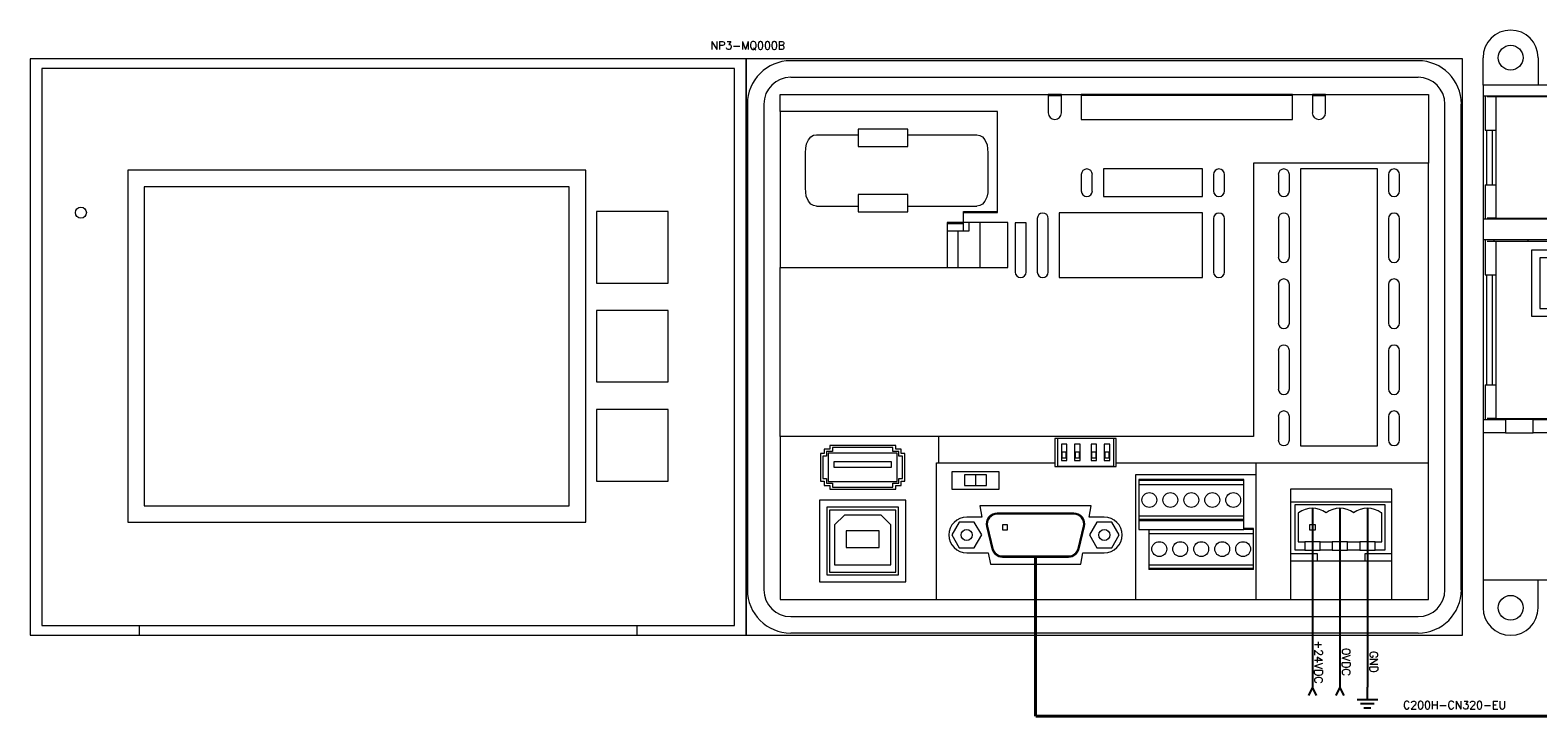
# Model space of a CAD drawing. Header units: inches. Extents: x 335.6 to 365.4, y -330.6 to -316.9.
# Tile 1 of 5: x 335.6 to 346.4, y -328.6 to -323.7. Entities that reach past the tile are written whole.
import ezdxf
from ezdxf.enums import TextEntityAlignment as Align

# ---------------------------------------------------------------- set-up
doc = ezdxf.new("R2010")
doc.units = ezdxf.units.IN
doc.header["$MEASUREMENT"] = 0
doc.linetypes.add('CENTERX2', pattern=[20.32, 12.7, -2.54, 2.54, -2.54])
doc.layers.add('ATT', color=2, linetype='Continuous')
doc.styles.add('S', font='simplex.shx')

# ---------------------------------------------------------------- blocks, each defined once
blk = doc.blocks.new('A$C6FAE6235')
at = {"color": 7, "linetype": 'Continuous', "lineweight": 15}
for p, q in [((5.122, 4.126), (0, 4.126)), ((0, 4.126), (0, 0)), ((4.805, 4.11), (0.318, 4.11)), ((5.122, 0), (5.122, 4.126)), ((4.805, 3.992), (0.318, 3.992)), ((0.008, 3.801), (0.008, 0.325)), ((0.126, 3.801), (0.126, 0.325)), ((0.242, 3.87), (2.159, 3.87)), ((0.242, 3.748), (0.242, 3.87)), ((2.254, 3.87), (2.159, 3.87)), ((2.159, 3.87), (2.159, 3.738)), ((2.159, 3.862), (2.254, 3.862)), ((2.254, 3.87), (2.396, 3.87)), ((2.254, 3.738), (2.254, 3.87)), ((3.907, 3.87), (2.396, 3.87)), ((2.396, 3.87), (2.396, 3.691)), ((3.907, 3.862), (2.396, 3.862)), ((3.907, 3.87), (4.049, 3.87)), ((3.907, 3.691), (3.907, 3.87)), ((4.144, 3.87), (4.049, 3.87)), ((4.049, 3.87), (4.049, 3.738)), ((4.049, 3.862), (4.144, 3.862)), ((4.144, 3.87), (4.88, 3.87)), ((4.144, 3.738), (4.144, 3.87)), ((4.88, 3.87), (4.88, 3.378)), ((4.996, 0.325), (4.996, 3.801)), ((5.114, 0.325), (5.114, 3.801)), ((1.798, 3.748), (0.242, 3.748)), ((1.798, 3.748), (0.242, 3.748)), ((0.242, 3.748), (0.242, 2.632)), ((1.798, 3.025), (1.798, 3.748)), ((1.798, 3.033), (1.798, 3.748)), ((2.396, 3.691), (3.907, 3.691)), ((0.502, 3.581), (0.8, 3.581)), ((0.8, 3.621), (0.8, 3.581)), ((1.155, 3.621), (0.8, 3.621)), ((0.8, 3.581), (0.8, 3.498)), ((1.155, 3.581), (1.155, 3.621)), ((1.155, 3.581), (1.65, 3.581)), ((1.155, 3.498), (1.155, 3.581)), ((0.423, 3.198), (0.423, 3.453)), ((0.8, 3.498), (1.155, 3.498)), ((1.729, 3.453), (1.729, 3.198)), ((3.628, 3.378), (3.628, 1.423)), ((4.88, 3.378), (3.628, 3.378)), ((4.88, 1.234), (4.88, 3.378)), ((2.396, 3.297), (2.396, 3.179)), ((2.475, 3.179), (2.475, 3.297)), ((2.554, 3.337), (2.554, 3.14)), ((3.263, 3.337), (2.554, 3.337)), ((3.263, 3.14), (3.263, 3.337)), ((3.341, 3.297), (3.341, 3.179)), ((3.42, 3.179), (3.42, 3.297)), ((3.806, 3.297), (3.806, 3.179)), ((3.885, 3.179), (3.885, 3.297)), ((3.964, 3.337), (3.964, 1.356)), ((4.515, 3.337), (3.964, 3.337)), ((4.515, 1.356), (4.515, 3.337)), ((4.593, 3.297), (4.593, 3.179)), ((4.672, 3.179), (4.672, 3.297)), ((0.8, 3.153), (0.8, 3.07)), ((1.155, 3.153), (0.8, 3.153)), ((1.155, 3.07), (1.155, 3.153)), ((2.554, 3.14), (3.263, 3.14)), ((0.502, 3.07), (0.8, 3.07)), ((0.8, 3.07), (0.8, 3.03)), ((0.8, 3.03), (1.155, 3.03)), ((1.155, 3.03), (1.155, 3.07)), ((1.155, 3.07), (1.65, 3.07)), ((1.554, 2.954), (1.554, 3.033)), ((1.554, 3.033), (1.798, 3.033)), ((1.554, 3.03), (1.568, 3.03)), ((1.554, 2.954), (1.554, 3.025)), ((1.554, 3.025), (1.798, 3.025)), ((1.568, 3.033), (1.568, 3.03)), ((2.239, 3.022), (2.239, 2.56)), ((3.263, 3.022), (2.239, 3.022)), ((3.263, 2.56), (3.263, 3.022)), ((1.554, 2.954), (1.436, 2.954)), ((1.436, 2.954), (1.436, 2.632)), ((1.436, 2.947), (1.554, 2.947)), ((1.554, 2.895), (1.554, 2.954)), ((1.872, 2.954), (1.554, 2.954)), ((1.594, 2.895), (1.594, 2.954)), ((1.673, 2.954), (1.594, 2.954)), ((1.673, 2.632), (1.673, 2.954)), ((1.872, 2.632), (1.872, 2.954)), ((1.924, 2.951), (1.924, 2.599)), ((2.003, 2.951), (1.924, 2.951)), ((2.003, 2.599), (2.003, 2.951)), ((2.081, 2.982), (2.081, 2.599)), ((2.16, 2.599), (2.16, 2.982)), ((3.341, 2.982), (3.341, 2.599)), ((3.42, 2.599), (3.42, 2.982)), ((3.806, 2.982), (3.806, 2.707)), ((3.885, 2.707), (3.885, 2.982)), ((4.593, 2.982), (4.593, 2.707)), ((4.672, 2.707), (4.672, 2.982)), ((1.436, 2.895), (1.515, 2.895)), ((1.515, 2.895), (1.594, 2.895)), ((1.515, 2.632), (1.515, 2.895)), ((0.242, 2.632), (1.872, 2.632)), ((0.242, 1.423), (0.242, 2.632)), ((0.242, 2.632), (1.436, 2.632)), ((1.515, 2.632), (1.673, 2.632)), ((2.239, 2.56), (3.263, 2.56)), ((3.806, 2.51), (3.806, 2.234)), ((3.885, 2.234), (3.885, 2.51)), ((4.593, 2.51), (4.593, 2.234)), ((4.672, 2.234), (4.672, 2.51)), ((3.806, 2.037), (3.806, 1.762)), ((3.885, 1.762), (3.885, 2.037)), ((4.593, 2.037), (4.593, 1.762)), ((4.672, 1.762), (4.672, 2.037)), ((3.806, 1.565), (3.806, 1.396)), ((3.885, 1.396), (3.885, 1.565)), ((4.593, 1.565), (4.593, 1.396)), ((4.672, 1.396), (4.672, 1.565)), ((0.242, 1.423), (0.242, 0.256)), ((3.628, 1.423), (0.242, 1.423)), ((1.375, 1.423), (1.375, 1.234)), ((2.208, 1.407), (2.208, 1.234)), ((2.646, 1.407), (2.208, 1.407)), ((2.226, 1.407), (2.226, 1.21)), ((2.628, 1.21), (2.628, 1.407)), ((2.646, 1.234), (2.646, 1.407)), ((0.531, 1.3), (0.531, 1.102)), ((0.557, 1.3), (0.531, 1.3)), ((0.597, 1.332), (0.557, 1.332)), ((0.557, 1.332), (0.557, 1.3)), ((0.575, 1.314), (0.575, 1.28)), ((0.616, 1.314), (0.575, 1.314)), ((0.587, 1.302), (0.587, 1.099)), ((1.079, 1.302), (0.587, 1.302)), ((0.597, 1.358), (0.597, 1.332)), ((1.069, 1.358), (0.597, 1.358)), ((1.049, 1.342), (0.616, 1.342)), ((0.616, 1.342), (0.616, 1.314)), ((1.049, 1.314), (1.049, 1.342)), ((1.091, 1.314), (1.049, 1.314)), ((1.069, 1.332), (1.069, 1.358)), ((1.108, 1.332), (1.069, 1.332)), ((1.079, 1.099), (1.079, 1.302)), ((1.091, 1.28), (1.091, 1.314)), ((1.108, 1.3), (1.108, 1.332)), ((1.134, 1.3), (1.108, 1.3)), ((1.134, 1.102), (1.134, 1.3)), ((2.254, 1.368), (2.254, 1.25)), ((2.293, 1.368), (2.254, 1.368)), ((2.258, 1.309), (2.258, 1.269)), ((2.289, 1.309), (2.258, 1.309)), ((2.289, 1.269), (2.289, 1.309)), ((2.293, 1.25), (2.293, 1.368)), ((2.348, 1.368), (2.348, 1.25)), ((2.388, 1.368), (2.348, 1.368)), ((2.352, 1.309), (2.352, 1.269)), ((2.384, 1.309), (2.352, 1.309)), ((2.384, 1.269), (2.384, 1.309)), ((2.388, 1.25), (2.388, 1.368)), ((2.506, 1.368), (2.467, 1.368)), ((2.467, 1.368), (2.467, 1.25)), ((2.502, 1.309), (2.47, 1.309)), ((2.47, 1.309), (2.47, 1.269)), ((2.502, 1.269), (2.502, 1.309)), ((2.506, 1.25), (2.506, 1.368)), ((2.6, 1.368), (2.561, 1.368)), ((2.561, 1.368), (2.561, 1.25)), ((2.596, 1.309), (2.565, 1.309)), ((2.565, 1.309), (2.565, 1.269)), ((2.596, 1.269), (2.596, 1.309)), ((2.6, 1.25), (2.6, 1.368)), ((3.964, 1.356), (4.515, 1.356)), ((0.575, 1.28), (0.547, 1.28)), ((0.547, 1.28), (0.547, 1.122)), ((0.626, 1.241), (0.626, 1.202)), ((1.039, 1.241), (0.626, 1.241)), ((0.626, 1.202), (1.039, 1.202)), ((1.039, 1.202), (1.039, 1.241)), ((1.118, 1.28), (1.091, 1.28)), ((1.118, 1.122), (1.118, 1.28)), ((1.36, 1.234), (1.375, 1.234)), ((1.36, 0.256), (1.36, 1.234)), ((1.375, 1.234), (2.208, 1.234)), ((2.208, 1.234), (2.208, 1.207)), ((2.208, 1.207), (2.646, 1.207)), ((2.226, 1.21), (2.628, 1.21)), ((2.254, 1.25), (2.293, 1.25)), ((2.258, 1.269), (2.289, 1.269)), ((2.348, 1.25), (2.388, 1.25)), ((2.352, 1.269), (2.384, 1.269)), ((2.467, 1.25), (2.506, 1.25)), ((2.47, 1.269), (2.502, 1.269)), ((2.561, 1.25), (2.6, 1.25)), ((2.565, 1.269), (2.596, 1.269)), ((2.646, 1.207), (2.646, 1.234)), ((2.646, 1.234), (4.88, 1.234)), ((3.644, 1.234), (3.644, 0.256)), ((4.88, 0.256), (4.88, 1.234)), ((0.531, 1.102), (0.557, 1.102)), ((0.547, 1.122), (0.575, 1.122)), ((0.557, 1.102), (0.557, 1.07)), ((0.575, 1.122), (0.575, 1.088)), ((0.575, 1.088), (0.616, 1.088)), ((0.587, 1.099), (1.079, 1.099)), ((0.616, 1.088), (0.616, 1.06)), ((1.049, 1.06), (1.049, 1.088)), ((1.049, 1.088), (1.091, 1.088)), ((1.091, 1.122), (1.118, 1.122)), ((1.091, 1.088), (1.091, 1.122)), ((1.108, 1.102), (1.134, 1.102)), ((1.108, 1.07), (1.108, 1.102)), ((1.471, 1.168), (1.471, 1.046)), ((1.809, 1.168), (1.471, 1.168)), ((1.561, 1.148), (1.561, 1.07)), ((1.64, 1.148), (1.561, 1.148)), ((1.718, 1.148), (1.64, 1.148)), ((1.64, 1.148), (1.64, 1.07)), ((1.718, 1.07), (1.718, 1.148)), ((1.809, 1.046), (1.809, 1.168)), ((3.644, 1.148), (2.784, 1.148)), ((2.784, 1.148), (2.784, 0.256)), ((2.808, 1.114), (2.808, 1.106)), ((3.558, 1.114), (2.808, 1.114)), ((3.558, 1.106), (2.808, 1.106)), ((2.808, 1.106), (2.808, 1.075)), ((3.558, 1.106), (3.558, 1.114)), ((3.558, 1.075), (3.558, 1.106)), ((0.557, 1.07), (0.597, 1.07)), ((0.597, 1.07), (0.597, 1.044)), ((0.597, 1.044), (1.069, 1.044)), ((0.616, 1.06), (1.049, 1.06)), ((1.069, 1.07), (1.108, 1.07)), ((1.069, 1.044), (1.069, 1.07)), ((1.471, 1.046), (1.809, 1.046)), ((1.561, 1.07), (1.64, 1.07)), ((1.64, 1.07), (1.718, 1.07)), ((2.808, 1.075), (2.808, 0.851)), ((3.558, 1.075), (2.808, 1.075)), ((3.558, 0.851), (3.558, 1.075)), ((3.893, 1.044), (3.893, 0.256)), ((4.618, 1.044), (3.893, 1.044)), ((4.618, 0.256), (4.618, 1.044)), ((1.141, 0.966), (0.525, 0.966)), ((0.525, 0.966), (0.525, 0.381)), ((1.089, 0.915), (0.576, 0.915)), ((0.576, 0.915), (0.576, 0.432)), ((1.07, 0.895), (0.596, 0.895)), ((0.596, 0.895), (0.596, 0.452)), ((1.07, 0.452), (1.07, 0.895)), ((1.089, 0.432), (1.089, 0.915)), ((1.141, 0.381), (1.141, 0.966)), ((1.671, 0.926), (1.686, 0.844)), ((2.467, 0.926), (1.671, 0.926)), ((2.343, 0.874), (1.795, 0.874)), ((2.343, 0.866), (1.795, 0.866)), ((2.452, 0.844), (2.467, 0.926)), ((4.618, 0.953), (3.893, 0.953)), ((3.926, 0.935), (4.567, 0.935)), ((3.926, 0.608), (3.926, 0.935)), ((3.947, 0.876), (3.947, 0.667)), ((3.951, 0.876), (3.947, 0.876)), ((4.545, 0.876), (4.541, 0.876)), ((4.545, 0.667), (4.545, 0.876)), ((4.567, 0.935), (4.567, 0.608)), ((0.702, 0.859), (0.631, 0.789)), ((0.631, 0.789), (0.631, 0.503)), ((0.964, 0.859), (0.702, 0.859)), ((1.034, 0.789), (0.964, 0.859)), ((1.034, 0.503), (1.034, 0.789)), ((1.523, 0.809), (1.47, 0.717)), ((1.63, 0.809), (1.523, 0.809)), ((1.686, 0.844), (1.577, 0.844)), ((1.684, 0.717), (1.63, 0.809)), ((1.718, 0.777), (1.756, 0.619)), ((1.726, 0.779), (1.764, 0.621)), ((1.833, 0.79), (1.833, 0.755)), ((1.868, 0.79), (1.833, 0.79)), ((1.868, 0.755), (1.868, 0.79)), ((2.374, 0.621), (2.412, 0.779)), ((2.382, 0.619), (2.419, 0.777)), ((2.561, 0.844), (2.452, 0.844)), ((2.508, 0.809), (2.454, 0.717)), ((2.614, 0.809), (2.508, 0.809)), ((2.668, 0.717), (2.614, 0.809)), ((3.558, 0.851), (2.808, 0.851)), ((2.808, 0.851), (2.808, 0.827)), ((2.808, 0.827), (2.808, 0.819)), ((3.558, 0.827), (2.808, 0.827)), ((2.808, 0.819), (2.808, 0.756)), ((3.558, 0.819), (2.808, 0.819)), ((2.808, 0.756), (3.558, 0.756)), ((2.879, 0.756), (2.879, 0.725)), ((3.558, 0.827), (3.558, 0.851)), ((3.558, 0.819), (3.558, 0.827)), ((3.558, 0.756), (3.558, 0.819)), ((3.629, 0.764), (3.558, 0.764)), ((3.629, 0.756), (3.558, 0.756)), ((3.629, 0.756), (3.629, 0.764)), ((3.629, 0.725), (3.629, 0.756)), ((4.03, 0.791), (4.069, 0.791)), ((4.03, 0.752), (4.03, 0.791)), ((4.069, 0.791), (4.069, 0.752)), ((0.715, 0.746), (0.715, 0.628)), ((0.951, 0.746), (0.715, 0.746)), ((0.951, 0.628), (0.951, 0.746)), ((1.47, 0.717), (1.523, 0.624)), ((1.63, 0.624), (1.684, 0.717)), ((1.833, 0.755), (1.868, 0.755)), ((2.454, 0.717), (2.508, 0.624)), ((2.614, 0.624), (2.668, 0.717)), ((2.879, 0.725), (2.879, 0.5)), ((3.629, 0.725), (2.879, 0.725)), ((3.629, 0.5), (3.629, 0.725)), ((3.947, 0.667), (3.994, 0.667)), ((4.104, 0.667), (3.994, 0.667)), ((3.994, 0.667), (3.994, 0.608)), ((4.069, 0.752), (4.03, 0.752)), ((4.104, 0.667), (4.191, 0.667)), ((4.104, 0.608), (4.104, 0.667)), ((4.301, 0.667), (4.191, 0.667)), ((4.191, 0.667), (4.191, 0.608)), ((4.301, 0.667), (4.388, 0.667)), ((4.301, 0.608), (4.301, 0.667)), ((4.498, 0.667), (4.388, 0.667)), ((4.388, 0.667), (4.388, 0.608)), ((4.498, 0.667), (4.545, 0.667)), ((4.498, 0.608), (4.498, 0.667)), ((0.715, 0.628), (0.951, 0.628)), ((1.523, 0.624), (1.63, 0.624)), ((1.577, 0.589), (1.731, 0.589)), ((1.731, 0.589), (1.746, 0.507)), ((1.833, 0.567), (2.305, 0.567)), ((1.833, 0.559), (2.305, 0.559)), ((2.392, 0.507), (2.407, 0.589)), ((2.407, 0.589), (2.561, 0.589)), ((2.508, 0.624), (2.614, 0.624)), ((3.893, 0.585), (4.083, 0.585)), ((3.994, 0.608), (3.926, 0.608)), ((3.994, 0.608), (4.104, 0.608)), ((4.083, 0.585), (4.083, 0.533)), ((4.191, 0.608), (4.104, 0.608)), ((4.191, 0.608), (4.301, 0.608)), ((4.388, 0.608), (4.301, 0.608)), ((4.388, 0.608), (4.498, 0.608)), ((4.427, 0.585), (4.618, 0.585)), ((4.427, 0.533), (4.427, 0.585)), ((4.567, 0.608), (4.498, 0.608)), ((0.576, 0.432), (1.089, 0.432)), ((0.596, 0.452), (1.07, 0.452)), ((0.631, 0.503), (1.034, 0.503)), ((1.746, 0.507), (2.392, 0.507)), ((2.879, 0.5), (2.879, 0.477)), ((3.629, 0.5), (2.879, 0.5)), ((2.879, 0.477), (2.879, 0.469)), ((3.629, 0.477), (2.879, 0.477)), ((3.629, 0.469), (2.879, 0.469)), ((3.629, 0.477), (3.629, 0.5)), ((3.629, 0.469), (3.629, 0.477)), ((3.893, 0.533), (4.618, 0.533)), ((0.525, 0.381), (1.141, 0.381)), ((0.242, 0.256), (1.36, 0.256)), ((1.36, 0.256), (2.784, 0.256)), ((2.784, 0.256), (3.644, 0.256)), ((3.644, 0.256), (3.893, 0.256)), ((3.893, 0.256), (4.618, 0.256)), ((4.618, 0.256), (4.88, 0.256)), ((0.318, 0.134), (4.805, 0.134)), ((0.318, 0.016), (4.805, 0.016)), ((0, 0), (5.122, 0))]:
    blk.add_line(p, q, dxfattribs=at)
at = {"color": 7, "linetype": 'Continuous', "lineweight": 15, "flags": 128}
for points in [[(0.423, 3.453), (0.425, 3.485), (0.431, 3.517), (0.445, 3.546), (0.463, 3.567), (0.482, 3.578), (0.502, 3.581)], [(1.65, 3.581), (1.671, 3.577), (1.689, 3.567), (1.707, 3.546), (1.723, 3.51), (1.729, 3.453)], [(0.502, 3.07), (0.481, 3.074), (0.463, 3.084), (0.445, 3.105), (0.429, 3.141), (0.423, 3.198)], [(1.729, 3.198), (1.727, 3.166), (1.721, 3.134), (1.707, 3.105), (1.689, 3.084), (1.67, 3.074), (1.65, 3.07)]]:
    blk.add_lwpolyline(points, dxfattribs=at)
at = {"color": 7, "linetype": 'Continuous', "lineweight": 15}
for centre, radius in [((2.883, 0.967), 0.0531), ((3.033, 0.967), 0.0531), ((3.183, 0.967), 0.0531), ((3.333, 0.967), 0.0531), ((3.483, 0.967), 0.0531), ((1.577, 0.717), 0.0394), ((2.561, 0.717), 0.0394), ((2.954, 0.616), 0.0531), ((3.104, 0.616), 0.0531), ((3.254, 0.616), 0.0531), ((3.404, 0.616), 0.0531), ((3.554, 0.616), 0.0531)]:
    blk.add_circle(centre, radius, dxfattribs=at)
for centre, radius, start, end in [((0.318, 3.801), 0.31, 90, 180), ((4.805, 3.801), 0.31, 0, 90), ((0.318, 3.801), 0.192, 90, 180), ((4.805, 3.801), 0.192, 0, 90), ((2.207, 3.738), 0.0472, 180, 0), ((4.096, 3.738), 0.0472, 180, 0), ((2.436, 3.297), 0.0394, 0, 180), ((3.381, 3.297), 0.0394, 0, 180), ((3.845, 3.297), 0.0394, 0, 180), ((4.633, 3.297), 0.0394, 0, 180), ((2.436, 3.179), 0.0394, 180, 0), ((3.381, 3.179), 0.0394, 180, 0), ((3.845, 3.179), 0.0394, 180, 0), ((4.633, 3.179), 0.0394, 180, 0), ((2.121, 2.982), 0.0394, 0, 180), ((3.381, 2.982), 0.0394, 0, 180), ((3.845, 2.982), 0.0394, 0, 180), ((4.633, 2.982), 0.0394, 0, 180), ((3.845, 2.707), 0.0394, 180, 0), ((4.633, 2.707), 0.0394, 180, 0), ((1.963, 2.599), 0.0394, 180, 0), ((2.121, 2.599), 0.0394, 180, 0), ((3.381, 2.599), 0.0394, 180, 0), ((3.845, 2.51), 0.0394, 0, 180), ((4.633, 2.51), 0.0394, 0, 180), ((3.845, 2.234), 0.0394, 180, 0), ((4.633, 2.234), 0.0394, 180, 0), ((3.845, 2.037), 0.0394, 0, 180), ((4.633, 2.037), 0.0394, 0, 180), ((3.845, 1.762), 0.0394, 180, 0), ((4.633, 1.762), 0.0394, 180, 0), ((3.845, 1.565), 0.0394, 0, 180), ((4.633, 1.565), 0.0394, 0, 180), ((3.845, 1.396), 0.0394, 180, 0), ((4.633, 1.396), 0.0394, 180, 0), ((1.795, 0.795), 0.0787, 90, 193.4957), ((1.795, 0.795), 0.0709, 90, 193.4957), ((2.343, 0.795), 0.0787, 346.5043, 90), ((2.343, 0.795), 0.0709, 346.5043, 90), ((4.049, 0.738), 0.17, 54.5111, 125.4891), ((4.246, 0.738), 0.17, 54.5111, 125.4889), ((4.443, 0.738), 0.17, 54.5109, 125.4889), ((1.577, 0.717), 0.128, 90, 270), ((2.561, 0.717), 0.128, 270, 90), ((1.833, 0.638), 0.0787, 193.4957, 270), ((1.833, 0.638), 0.0709, 193.4957, 270), ((2.305, 0.638), 0.0709, 270, 346.5043), ((2.305, 0.638), 0.0787, 270, 346.5043), ((0.318, 0.325), 0.31, 180, 270), ((0.318, 0.325), 0.192, 180, 270), ((4.805, 0.325), 0.31, 270, 0), ((4.805, 0.325), 0.192, 270, 0)]:
    blk.add_arc(centre, radius, start, end, dxfattribs=at)
blk = doc.blocks.new('A$C5DA14537')
at = {"color": 7, "linetype": 'Continuous', "lineweight": 15}
for p, q in [((5.122, 4.126), (0, 4.126)), ((0, 4.126), (0, 0)), ((5.122, 0), (5.122, 4.126)), ((5.038, 4.056), (0.084, 4.056)), ((0.084, 4.056), (0.084, 0.07)), ((5.038, 0.07), (5.038, 4.056)), ((3.974, 3.328), (0.698, 3.328)), ((0.698, 3.328), (0.698, 0.808)), ((3.974, 0.808), (3.974, 3.328)), ((3.856, 3.209), (0.816, 3.209)), ((0.816, 3.209), (0.816, 0.926)), ((3.856, 0.926), (3.856, 3.209)), ((4.052, 3.032), (4.052, 2.52)), ((4.564, 3.032), (4.052, 3.032)), ((4.564, 2.52), (4.564, 3.032)), ((4.052, 2.52), (4.564, 2.52)), ((4.052, 2.324), (4.052, 1.812)), ((4.564, 2.324), (4.052, 2.324)), ((4.564, 1.812), (4.564, 2.324)), ((4.052, 1.812), (4.564, 1.812)), ((4.052, 1.615), (4.052, 1.103)), ((4.564, 1.615), (4.052, 1.615)), ((4.564, 1.103), (4.564, 1.615)), ((4.052, 1.103), (4.564, 1.103)), ((0.816, 0.926), (3.856, 0.926)), ((0.698, 0.808), (3.974, 0.808)), ((0.084, 0.07), (0.781, 0.07)), ((0.781, 0.07), (4.342, 0.07)), ((0.781, 0.07), (0.781, 0)), ((4.342, 0.07), (5.038, 0.07)), ((4.342, 0), (4.342, 0.07)), ((0, 0), (0.781, 0)), ((0.781, 0), (4.342, 0)), ((4.342, 0), (5.122, 0))]:
    blk.add_line(p, q, dxfattribs=at)
blk.add_circle((0.363, 3.024), 0.0394, dxfattribs=at)
blk = doc.blocks.new('A$C396574F8')
at = {"color": 7, "linetype": 'Continuous', "lineweight": 15}
for p, q in [((5.728, 4.329), (5.689, 4.329)), ((0, 4.043), (0, 4.24)), ((0.394, 4.24), (0.394, 4.043)), ((5.512, 4.043), (5.512, 4.24)), ((5.905, 4.24), (5.905, 4.043)), ((5.689, 4.152), (5.728, 4.152)), ((0, 4.043), (0, 3.965)), ((0.969, 4.043), (0, 4.043)), ((5.732, 4.043), (0.969, 4.043)), ((0.969, 1.961), (0.969, 4.043)), ((0.969, 4.039), (1.067, 4.039)), ((1.071, 4.039), (1.067, 4.039)), ((1.067, 4.039), (1.067, 3.624)), ((1.071, 4.039), (5.646, 4.039)), ((1.071, 3.335), (1.071, 4.039)), ((5.65, 4.039), (5.646, 4.039)), ((5.646, 3.335), (5.646, 4.039)), ((5.65, 3.624), (5.65, 4.039)), ((5.65, 4.039), (5.732, 4.039)), ((5.905, 4.043), (5.732, 4.043)), ((5.732, 3.028), (5.732, 4.043)), ((5.905, 4.043), (5.905, 2.98)), ((0, 3.965), (0, 3.087)), ((0.925, 3.965), (0, 3.965)), ((0.016, 3.965), (0.016, 3.722)), ((0.094, 3.961), (0.03, 3.961)), ((0.079, 3.961), (0.079, 3.965)), ((0.083, 3.965), (0.083, 3.961)), ((0.886, 3.961), (0.094, 3.961)), ((0.094, 3.722), (0.094, 3.961)), ((0.803, 3.961), (0.803, 3.965)), ((0.823, 3.961), (0.823, 3.965)), ((0.862, 3.961), (0.862, 3.965)), ((0.886, 3.091), (0.886, 3.961)), ((0.925, 3.087), (0.925, 3.965)), ((0.016, 3.722), (0.03, 3.722)), ((0.024, 3.722), (0.024, 3.329)), ((0.03, 3.722), (0.094, 3.722)), ((0.068, 3.329), (0.068, 3.722)), ((0.094, 3.329), (0.094, 3.722)), ((1.071, 3.638), (1.067, 3.638)), ((5.65, 3.638), (5.646, 3.638)), ((1.067, 3.424), (1.067, 3.272)), ((1.071, 3.392), (1.067, 3.392)), ((5.65, 3.392), (5.646, 3.392)), ((5.65, 3.272), (5.65, 3.424)), ((0.016, 3.329), (0.03, 3.329)), ((0.016, 3.329), (0.016, 3.087)), ((0.03, 3.329), (0.094, 3.329)), ((0.094, 3.091), (0.094, 3.329)), ((0.969, 3.272), (1.067, 3.272)), ((5.732, 3.252), (0.969, 3.252)), ((1.067, 3.341), (1.071, 3.341)), ((1.067, 3.272), (5.65, 3.272)), ((5.646, 3.335), (1.071, 3.335)), ((2.228, 3.24), (2.094, 3.24)), ((2.094, 3.24), (2.094, 3.15)), ((2.228, 3.15), (2.228, 3.24)), ((2.528, 3.24), (2.394, 3.24)), ((2.394, 3.24), (2.394, 3.15)), ((2.528, 3.15), (2.528, 3.24)), ((2.827, 3.24), (2.693, 3.24)), ((2.693, 3.24), (2.693, 3.15)), ((2.827, 3.15), (2.827, 3.24)), ((2.992, 3.24), (2.992, 3.15)), ((3.126, 3.24), (2.992, 3.24)), ((3.126, 3.15), (3.126, 3.24)), ((3.425, 3.24), (3.291, 3.24)), ((3.291, 3.24), (3.291, 3.15)), ((3.425, 3.15), (3.425, 3.24)), ((3.591, 3.24), (3.591, 3.15)), ((3.724, 3.24), (3.591, 3.24)), ((3.724, 3.15), (3.724, 3.24)), ((4.024, 3.24), (3.89, 3.24)), ((3.89, 3.24), (3.89, 3.15)), ((4.024, 3.15), (4.024, 3.24)), ((4.323, 3.24), (4.189, 3.24)), ((4.189, 3.24), (4.189, 3.15)), ((4.323, 3.15), (4.323, 3.24)), ((4.622, 3.24), (4.488, 3.24)), ((4.488, 3.24), (4.488, 3.15)), ((4.622, 3.15), (4.622, 3.24)), ((4.921, 3.24), (4.787, 3.24)), ((4.787, 3.24), (4.787, 3.15)), ((4.921, 3.15), (4.921, 3.24)), ((5.22, 3.24), (5.087, 3.24)), ((5.087, 3.24), (5.087, 3.15)), ((5.22, 3.15), (5.22, 3.24)), ((5.386, 3.24), (5.386, 3.15)), ((5.52, 3.24), (5.386, 3.24)), ((5.52, 3.15), (5.52, 3.24)), ((5.646, 3.341), (5.65, 3.341)), ((5.65, 3.272), (5.732, 3.272)), ((2.094, 3.15), (2.228, 3.15)), ((2.394, 3.15), (2.528, 3.15)), ((2.693, 3.15), (2.827, 3.15)), ((2.992, 3.15), (3.126, 3.15)), ((3.291, 3.15), (3.425, 3.15)), ((3.591, 3.15), (3.724, 3.15)), ((3.89, 3.15), (4.024, 3.15)), ((4.189, 3.15), (4.323, 3.15)), ((4.488, 3.15), (4.622, 3.15)), ((4.787, 3.15), (4.921, 3.15)), ((5.087, 3.15), (5.22, 3.15)), ((5.386, 3.15), (5.52, 3.15)), ((0, 3.087), (0, 2.937)), ((0, 3.087), (0.925, 3.087)), ((0.094, 3.091), (0.03, 3.091)), ((0.079, 3.087), (0.079, 3.091)), ((0.083, 3.091), (0.083, 3.087)), ((0.094, 3.091), (0.886, 3.091)), ((0.331, 3.091), (0.331, 3.087)), ((0.372, 3.091), (0.372, 3.087)), ((0.604, 3.087), (0.604, 3.091)), ((0.646, 3.087), (0.646, 3.091)), ((0.823, 3.087), (0.823, 3.091)), ((0.862, 3.087), (0.862, 3.091)), ((1.913, 3.028), (0.969, 3.028)), ((1.913, 3.028), (5.732, 3.028)), ((1.913, 1.961), (1.913, 3.028)), ((2.079, 3.126), (1.945, 3.126)), ((1.945, 3.126), (1.945, 3.035)), ((1.945, 3.035), (2.079, 3.035)), ((2.079, 3.035), (2.079, 3.126)), ((2.244, 3.126), (2.244, 3.035)), ((2.378, 3.126), (2.244, 3.126)), ((2.244, 3.035), (2.378, 3.035)), ((2.378, 3.035), (2.378, 3.126)), ((2.677, 3.126), (2.543, 3.126)), ((2.543, 3.126), (2.543, 3.035)), ((2.543, 3.035), (2.677, 3.035)), ((2.677, 3.035), (2.677, 3.126)), ((2.843, 3.126), (2.843, 3.035)), ((2.976, 3.126), (2.843, 3.126)), ((2.843, 3.035), (2.976, 3.035)), ((2.976, 3.035), (2.976, 3.126)), ((3.276, 3.126), (3.142, 3.126)), ((3.142, 3.126), (3.142, 3.035)), ((3.142, 3.035), (3.276, 3.035)), ((3.276, 3.035), (3.276, 3.126)), ((3.441, 3.126), (3.441, 3.035)), ((3.575, 3.126), (3.441, 3.126)), ((3.441, 3.035), (3.575, 3.035)), ((3.575, 3.035), (3.575, 3.126)), ((3.874, 3.126), (3.74, 3.126)), ((3.74, 3.126), (3.74, 3.035)), ((3.74, 3.035), (3.874, 3.035)), ((3.874, 3.035), (3.874, 3.126)), ((4.039, 3.126), (4.039, 3.035)), ((4.173, 3.126), (4.039, 3.126)), ((4.039, 3.035), (4.173, 3.035)), ((4.173, 3.035), (4.173, 3.126)), ((4.472, 3.126), (4.339, 3.126)), ((4.339, 3.126), (4.339, 3.035)), ((4.339, 3.035), (4.472, 3.035)), ((4.472, 3.035), (4.472, 3.126)), ((4.772, 3.126), (4.638, 3.126)), ((4.638, 3.126), (4.638, 3.035)), ((4.638, 3.035), (4.772, 3.035)), ((4.772, 3.035), (4.772, 3.126)), ((5.071, 3.126), (4.937, 3.126)), ((4.937, 3.126), (4.937, 3.035)), ((4.937, 3.035), (5.071, 3.035)), ((5.071, 3.035), (5.071, 3.126)), ((5.37, 3.126), (5.236, 3.126)), ((5.236, 3.126), (5.236, 3.035)), ((5.236, 3.035), (5.37, 3.035)), ((5.37, 3.035), (5.37, 3.126)), ((0, 2.937), (0, 1.651)), ((0.925, 2.937), (0, 2.937)), ((0.016, 2.937), (0.016, 2.685)), ((0.094, 2.925), (0.03, 2.925)), ((0.079, 2.925), (0.079, 2.937)), ((0.886, 2.925), (0.094, 2.925)), ((0.094, 2.685), (0.094, 2.925)), ((0.319, 2.937), (0.319, 2.925)), ((0.823, 2.925), (0.823, 2.937)), ((0.862, 2.925), (0.862, 2.937)), ((0.886, 1.657), (0.886, 2.925)), ((0.925, 1.651), (0.925, 2.937)), ((0.969, 3.012), (1.913, 3.012)), ((0.984, 2.992), (0.984, 2.898)), ((1.094, 2.992), (0.984, 2.992)), ((1.094, 2.898), (1.094, 2.992)), ((1.445, 2.992), (1.445, 2.898)), ((1.555, 2.992), (1.445, 2.992)), ((1.555, 2.898), (1.555, 2.992)), ((2.053, 2.982), (2.053, 1.561)), ((2.449, 2.982), (2.053, 2.982)), ((2.37, 2.978), (2.057, 2.978)), ((2.057, 2.978), (2.057, 1.565)), ((2.37, 2.978), (2.449, 2.978)), ((2.37, 2.844), (2.37, 2.978)), ((3.079, 3.006), (2.449, 3.006)), ((2.449, 2.9), (2.449, 3.006)), ((3.079, 3.006), (3.079, 2.9)), ((3.404, 2.982), (3.079, 2.982)), ((3.079, 2.978), (3.157, 2.978)), ((3.392, 2.978), (3.157, 2.978)), ((3.157, 2.978), (3.157, 2.844)), ((3.47, 2.9), (3.392, 2.978)), ((3.474, 2.911), (3.404, 2.982)), ((3.628, 2.982), (3.628, 1.561)), ((4.024, 2.982), (3.628, 2.982)), ((3.945, 2.978), (3.632, 2.978)), ((3.632, 2.978), (3.632, 1.565)), ((3.945, 2.978), (4.024, 2.978)), ((3.945, 2.844), (3.945, 2.978)), ((4.654, 3.006), (4.024, 3.006)), ((4.024, 2.9), (4.024, 3.006)), ((4.654, 3.006), (4.654, 2.9)), ((4.978, 2.982), (4.654, 2.982)), ((4.654, 2.978), (4.732, 2.978)), ((4.967, 2.978), (4.732, 2.978)), ((4.732, 2.978), (4.732, 2.844)), ((5.045, 2.9), (4.967, 2.978)), ((5.049, 2.911), (4.978, 2.982)), ((5.118, 2.98), (5.905, 2.98)), ((5.118, 2.98), (5.118, 1.717)), ((5.157, 2.929), (5.118, 2.929)), ((5.905, 2.921), (5.126, 2.921)), ((5.126, 2.921), (5.126, 1.724)), ((5.157, 2.929), (5.157, 2.921)), ((5.843, 2.929), (5.157, 2.929)), ((5.843, 2.921), (5.843, 2.929)), ((5.905, 2.929), (5.843, 2.929)), ((5.905, 2.98), (5.905, 2.929)), ((5.905, 2.921), (5.905, 2.929)), ((5.905, 1.614), (5.905, 2.921)), ((0.984, 2.898), (1.094, 2.898)), ((0.984, 2.866), (0.984, 2.772)), ((1.094, 2.866), (0.984, 2.866)), ((1.094, 2.772), (1.094, 2.866)), ((1.445, 2.898), (1.555, 2.898)), ((1.445, 2.866), (1.445, 2.772)), ((1.555, 2.866), (1.445, 2.866)), ((1.555, 2.772), (1.555, 2.866)), ((2.449, 2.9), (2.37, 2.9)), ((3.157, 2.844), (2.37, 2.844)), ((3.079, 2.9), (2.449, 2.9)), ((3.157, 2.9), (3.079, 2.9)), ((3.47, 1.565), (3.47, 2.9)), ((3.474, 1.561), (3.474, 2.911)), ((4.024, 2.9), (3.945, 2.9)), ((4.732, 2.844), (3.945, 2.844)), ((4.654, 2.9), (4.024, 2.9)), ((4.732, 2.9), (4.654, 2.9)), ((5.045, 1.565), (5.045, 2.9)), ((5.049, 1.717), (5.049, 2.911)), ((0.984, 2.772), (1.094, 2.772)), ((0.984, 2.74), (0.984, 2.646)), ((1.094, 2.74), (0.984, 2.74)), ((1.094, 2.646), (1.094, 2.74)), ((1.445, 2.772), (1.555, 2.772)), ((1.445, 2.74), (1.445, 2.646)), ((1.555, 2.74), (1.445, 2.74)), ((1.555, 2.646), (1.555, 2.74)), ((0.016, 2.685), (0.03, 2.685)), ((0.024, 2.685), (0.024, 1.898)), ((0.03, 2.685), (0.094, 2.685)), ((0.068, 1.898), (0.068, 2.685)), ((0.094, 1.898), (0.094, 2.685)), ((0.984, 2.646), (1.094, 2.646)), ((1.445, 2.646), (1.555, 2.646)), ((1.223, 2.44), (1.209, 2.329)), ((1.254, 2.436), (1.241, 2.326)), ((1.35, 2.467), (1.254, 2.467)), ((1.35, 2.436), (1.254, 2.436)), ((1.336, 2.326), (1.35, 2.436)), ((1.369, 2.334), (1.381, 2.432)), ((1.503, 2.44), (1.489, 2.329)), ((1.534, 2.436), (1.52, 2.326)), ((1.629, 2.467), (1.534, 2.467)), ((1.629, 2.436), (1.534, 2.436)), ((1.616, 2.326), (1.629, 2.436)), ((1.648, 2.334), (1.66, 2.432)), ((1.204, 2.286), (1.192, 2.188)), ((1.228, 2.31), (1.204, 2.286)), ((1.209, 2.329), (1.228, 2.31)), ((1.237, 2.294), (1.223, 2.184)), ((1.332, 2.294), (1.237, 2.294)), ((1.241, 2.326), (1.336, 2.326)), ((1.319, 2.184), (1.332, 2.294)), ((1.345, 2.31), (1.369, 2.334)), ((1.363, 2.291), (1.345, 2.31)), ((1.35, 2.18), (1.363, 2.291)), ((1.484, 2.286), (1.472, 2.188)), ((1.508, 2.31), (1.484, 2.286)), ((1.489, 2.329), (1.508, 2.31)), ((1.516, 2.294), (1.503, 2.184)), ((1.612, 2.294), (1.516, 2.294)), ((1.52, 2.326), (1.616, 2.326)), ((1.598, 2.184), (1.612, 2.294)), ((1.624, 2.31), (1.648, 2.334)), ((1.643, 2.291), (1.624, 2.31)), ((1.629, 2.18), (1.643, 2.291)), ((1.223, 2.184), (1.319, 2.184)), ((1.503, 2.184), (1.598, 2.184)), ((1.223, 2.152), (1.319, 2.152)), ((1.503, 2.152), (1.598, 2.152)), ((0.969, 1.961), (1.913, 1.961)), ((0.016, 1.898), (0.03, 1.898)), ((0.016, 1.898), (0.016, 1.651)), ((0.03, 1.898), (0.094, 1.898)), ((0.094, 1.657), (0.094, 1.898)), ((0.963, 1.929), (0.963, 1.626)), ((1.675, 1.929), (0.963, 1.929)), ((1.671, 1.925), (0.967, 1.925)), ((0.967, 1.925), (0.967, 1.63)), ((1.671, 1.63), (1.671, 1.925)), ((1.675, 1.626), (1.675, 1.929)), ((0, 1.651), (0, 1.555)), ((0, 1.651), (0.161, 1.651)), ((0.094, 1.657), (0.03, 1.657)), ((0.079, 1.651), (0.079, 1.657)), ((0.083, 1.657), (0.083, 1.651)), ((0.094, 1.657), (0.886, 1.657)), ((0.102, 1.657), (0.102, 1.651)), ((0.358, 1.651), (0.161, 1.651)), ((0.161, 1.651), (0.161, 1.555)), ((0.358, 1.555), (0.358, 1.651)), ((0.358, 1.651), (0.925, 1.651)), ((0.417, 1.651), (0.417, 1.657)), ((0.531, 1.657), (0.531, 1.651)), ((0.555, 1.657), (0.555, 1.655)), ((0.555, 1.655), (0.799, 1.655)), ((0.799, 1.655), (0.799, 1.657)), ((0.823, 1.651), (0.823, 1.657)), ((0.862, 1.651), (0.862, 1.657)), ((0.963, 1.626), (1.024, 1.626)), ((0.967, 1.63), (1.03, 1.63)), ((1.024, 1.626), (1.03, 1.626)), ((1.024, 1.555), (1.024, 1.626)), ((1.03, 1.594), (1.03, 1.63)), ((1.608, 1.594), (1.608, 1.63)), ((1.608, 1.63), (1.671, 1.63)), ((1.608, 1.626), (1.614, 1.626)), ((1.614, 1.626), (1.675, 1.626)), ((1.614, 0.5), (1.614, 1.626)), ((2.37, 1.699), (2.37, 1.565)), ((3.157, 1.699), (2.37, 1.699)), ((2.37, 1.644), (2.449, 1.644)), ((2.449, 1.644), (2.449, 1.537)), ((3.079, 1.644), (2.449, 1.644)), ((3.079, 1.644), (3.157, 1.644)), ((3.079, 1.537), (3.079, 1.644)), ((3.157, 1.565), (3.157, 1.699)), ((3.945, 1.699), (3.945, 1.565)), ((4.732, 1.699), (3.945, 1.699)), ((3.945, 1.644), (4.024, 1.644)), ((4.654, 1.644), (4.024, 1.644)), ((4.024, 1.644), (4.024, 1.537)), ((4.654, 1.644), (4.732, 1.644)), ((4.654, 1.537), (4.654, 1.644)), ((4.732, 1.565), (4.732, 1.699)), ((5.049, 1.717), (5.049, 1.561)), ((5.118, 1.717), (5.049, 1.717)), ((5.207, 1.612), (5.118, 1.717)), ((5.126, 1.724), (5.217, 1.614)), ((5.157, 1.686), (5.157, 1.67)), ((0, 1.555), (0, 0.5)), ((0.161, 1.555), (0, 1.555)), ((0.161, 1.555), (0.358, 1.555)), ((1.024, 1.555), (0.358, 1.555)), ((1.024, 1.602), (1.03, 1.602)), ((1.024, 1.555), (1.069, 1.555)), ((1.569, 1.555), (1.069, 1.555)), ((1.569, 1.555), (1.614, 1.555)), ((1.608, 1.602), (1.614, 1.602)), ((5.732, 1.528), (1.732, 1.528)), ((1.732, 1.528), (1.732, 0.5)), ((2.053, 1.561), (2.449, 1.561)), ((2.057, 1.565), (2.37, 1.565)), ((2.37, 1.565), (2.449, 1.565)), ((3.079, 1.537), (2.449, 1.537)), ((3.079, 1.565), (3.157, 1.565)), ((3.079, 1.561), (3.474, 1.561)), ((3.157, 1.565), (3.47, 1.565)), ((3.628, 1.561), (4.024, 1.561)), ((3.632, 1.565), (3.945, 1.565)), ((3.945, 1.565), (4.024, 1.565)), ((4.654, 1.537), (4.024, 1.537)), ((4.654, 1.565), (4.732, 1.565)), ((4.654, 1.561), (5.207, 1.561)), ((4.732, 1.565), (5.045, 1.565)), ((5.205, 1.614), (5.217, 1.614)), ((5.207, 1.569), (5.207, 1.612)), ((5.207, 1.563), (5.207, 1.569)), ((5.905, 1.563), (5.207, 1.563)), ((5.207, 1.561), (5.207, 1.563)), ((5.217, 1.614), (5.905, 1.614)), ((5.732, 1.528), (5.732, 0.5)), ((5.905, 1.614), (5.905, 1.563)), ((5.905, 1.563), (5.905, 0.5)), ((2.378, 1.496), (2.244, 1.496)), ((2.244, 1.496), (2.244, 1.417)), ((2.244, 1.417), (2.378, 1.417)), ((2.378, 1.417), (2.378, 1.496)), ((2.543, 1.496), (2.543, 1.417)), ((2.677, 1.496), (2.543, 1.496)), ((2.543, 1.417), (2.677, 1.417)), ((2.677, 1.417), (2.677, 1.496)), ((2.843, 1.496), (2.843, 1.417)), ((2.976, 1.496), (2.843, 1.496)), ((2.843, 1.417), (2.976, 1.417)), ((2.976, 1.417), (2.976, 1.496)), ((3.276, 1.496), (3.142, 1.496)), ((3.142, 1.496), (3.142, 1.417)), ((3.142, 1.417), (3.276, 1.417)), ((3.276, 1.417), (3.276, 1.496)), ((3.441, 1.496), (3.441, 1.417)), ((3.575, 1.496), (3.441, 1.496)), ((3.441, 1.417), (3.575, 1.417)), ((3.575, 1.417), (3.575, 1.496)), ((3.74, 1.496), (3.74, 1.417)), ((3.874, 1.496), (3.74, 1.496)), ((3.74, 1.417), (3.874, 1.417)), ((3.874, 1.417), (3.874, 1.496)), ((4.039, 1.496), (4.039, 1.417)), ((4.173, 1.496), (4.039, 1.496)), ((4.039, 1.417), (4.173, 1.417)), ((4.173, 1.417), (4.173, 1.496)), ((4.472, 1.496), (4.339, 1.496)), ((4.339, 1.496), (4.339, 1.417)), ((4.339, 1.417), (4.472, 1.417)), ((4.472, 1.417), (4.472, 1.496)), ((4.772, 1.496), (4.638, 1.496)), ((4.638, 1.496), (4.638, 1.417)), ((4.638, 1.417), (4.772, 1.417)), ((4.772, 1.417), (4.772, 1.496)), ((4.937, 1.496), (4.937, 1.417)), ((5.071, 1.496), (4.937, 1.496)), ((4.937, 1.417), (5.071, 1.417)), ((5.071, 1.417), (5.071, 1.496)), ((5.236, 1.496), (5.236, 1.417)), ((5.37, 1.496), (5.236, 1.496)), ((5.236, 1.417), (5.37, 1.417)), ((5.37, 1.417), (5.37, 1.496)), ((3.591, 1.394), (3.591, 1.315)), ((3.724, 1.394), (3.591, 1.394)), ((3.591, 1.315), (3.724, 1.315)), ((3.724, 1.315), (3.724, 1.394)), ((4.024, 1.394), (3.89, 1.394)), ((3.89, 1.394), (3.89, 1.315)), ((3.89, 1.315), (4.024, 1.315)), ((4.024, 1.315), (4.024, 1.394)), ((4.488, 1.394), (4.488, 1.315)), ((4.622, 1.394), (4.488, 1.394)), ((4.488, 1.315), (4.622, 1.315)), ((4.622, 1.315), (4.622, 1.394)), ((5.22, 1.394), (5.087, 1.394)), ((5.087, 1.394), (5.087, 1.315)), ((5.087, 1.315), (5.22, 1.315)), ((5.22, 1.315), (5.22, 1.394)), ((5.52, 1.394), (5.386, 1.394)), ((5.386, 1.394), (5.386, 1.315)), ((5.386, 1.315), (5.52, 1.315)), ((5.52, 1.315), (5.52, 1.394)), ((1.732, 1.291), (5.732, 1.291)), ((1.732, 1.272), (1.815, 1.272)), ((5.65, 1.272), (1.815, 1.272)), ((1.815, 1.272), (1.815, 0.828)), ((1.819, 1.203), (1.815, 1.203)), ((1.819, 1.209), (5.646, 1.209)), ((1.819, 1.209), (1.819, 0.504)), ((5.646, 1.209), (5.646, 0.504)), ((5.65, 1.203), (5.646, 1.203)), ((5.65, 1.272), (5.732, 1.272)), ((5.65, 1.12), (5.65, 1.272)), ((1.815, 1.152), (1.819, 1.152)), ((5.646, 1.152), (5.65, 1.152)), ((5.646, 0.906), (5.65, 0.906)), ((5.65, 0.504), (5.65, 0.92)), ((1.819, 0.831), (1.815, 0.828)), ((1.815, 0.628), (1.819, 0.626)), ((1.815, 0.628), (1.815, 0.504)), ((0, 0.5), (0, 0.303)), ((1.614, 0.5), (0, 0.5)), ((0.394, 0.303), (0.394, 0.5)), ((1.161, 0.472), (1.161, 0.5)), ((1.24, 0.472), (1.161, 0.472)), ((1.24, 0.402), (1.24, 0.472)), ((1.732, 0.5), (1.614, 0.5)), ((1.673, 0.472), (1.673, 0.402)), ((1.752, 0.472), (1.673, 0.472)), ((1.732, 0.504), (1.815, 0.504)), ((1.732, 0.5), (5.732, 0.5)), ((1.752, 0.5), (1.752, 0.472)), ((1.815, 0.504), (1.819, 0.504)), ((5.646, 0.504), (1.819, 0.504)), ((4.154, 0.472), (4.154, 0.5)), ((4.232, 0.472), (4.154, 0.472)), ((4.232, 0.402), (4.232, 0.472)), ((4.665, 0.472), (4.665, 0.402)), ((4.744, 0.472), (4.665, 0.472)), ((4.744, 0.5), (4.744, 0.472)), ((5.512, 0.5), (5.512, 0.303)), ((5.646, 0.504), (5.65, 0.504)), ((5.65, 0.504), (5.732, 0.504)), ((5.905, 0.5), (5.732, 0.5)), ((5.905, 0.303), (5.905, 0.5)), ((1.358, 0.315), (1.24, 0.402)), ((1.673, 0.402), (1.555, 0.315)), ((4.35, 0.315), (4.232, 0.402)), ((4.665, 0.402), (4.547, 0.315)), ((5.689, 0.392), (5.728, 0.392)), ((1.555, 0.315), (1.358, 0.315)), ((4.547, 0.315), (4.35, 0.315)), ((5.728, 0.215), (5.689, 0.215))]:
    blk.add_line(p, q, dxfattribs=at)
at = {"color": 7, "linetype": 'Continuous', "lineweight": 0}
for p, q in [((0.347, 2.862), (0.347, 2.39)), ((0.798, 2.862), (0.347, 2.862)), ((0.668, 2.807), (0.405, 2.807)), ((0.405, 2.807), (0.405, 2.445)), ((0.741, 2.734), (0.668, 2.807)), ((0.798, 2.39), (0.798, 2.862)), ((0.511, 2.737), (0.53, 2.717)), ((0.511, 2.517), (0.511, 2.737)), ((0.511, 2.737), (0.636, 2.737)), ((0.53, 2.717), (0.53, 2.536)), ((0.616, 2.717), (0.53, 2.717)), ((0.616, 2.717), (0.636, 2.737)), ((0.616, 2.536), (0.616, 2.717)), ((0.636, 2.737), (0.636, 2.517)), ((0.741, 2.518), (0.741, 2.734)), ((0.511, 2.517), (0.53, 2.536)), ((0.636, 2.517), (0.511, 2.517)), ((0.53, 2.536), (0.616, 2.536)), ((0.616, 2.536), (0.636, 2.517)), ((0.668, 2.445), (0.741, 2.518)), ((0.347, 2.39), (0.798, 2.39)), ((0.405, 2.445), (0.668, 2.445))]:
    blk.add_line(p, q, dxfattribs=at)
at = {"color": 7, "linetype": 'CENTERX2', "lineweight": 0}
for p, q in [((4.154, 0.157), (4.154, 0.504)), ((4.744, 0.504), (4.744, 0.157)), ((4.232, 0.157), (4.154, 0.157)), ((4.232, 0.091), (4.232, 0.157)), ((4.665, 0.157), (4.665, 0.091)), ((4.744, 0.157), (4.665, 0.157)), ((4.35, 0), (4.232, 0.091)), ((4.665, 0.091), (4.547, 0)), ((4.547, 0), (4.35, 0))]:
    blk.add_line(p, q, dxfattribs=at)
at = {"color": 7, "linetype": 'Continuous', "lineweight": 15}
for centre, radius in [((0.197, 4.24), 0.0886), ((1.394, 2.168), 0.0157), ((1.674, 2.168), 0.0157), ((3.236, 1.878), 0.0394), ((4.811, 1.878), 0.0394), ((0.197, 0.303), 0.0886)]:
    blk.add_circle(centre, radius, dxfattribs=at)
for centre, radius, start, end in [((0.197, 4.24), 0.197, 0, 180), ((5.709, 4.24), 0.197, 0, 180), ((5.689, 4.24), 0.0886, 90, 270), ((5.728, 4.24), 0.0886, 270, 90), ((1.144, 3.524), 0.126, 127.5443, 232.4557), ((1.144, 3.524), 0.108, 132.2779, 227.7221), ((5.573, 3.524), 0.108, 0, 47.7221), ((5.573, 3.524), 0.126, 307.5443, 52.4557), ((5.573, 3.524), 0.108, 312.2779, 0), ((1.254, 2.436), 0.0315, 90, 173), ((1.35, 2.436), 0.0315, 353, 90), ((1.534, 2.436), 0.0315, 90, 173), ((1.629, 2.436), 0.0315, 353, 90), ((1.223, 2.184), 0.0315, 173, 270), ((1.319, 2.184), 0.0315, 270, 353), ((1.503, 2.184), 0.0315, 173, 270), ((1.598, 2.184), 0.0315, 270, 353), ((1.069, 1.594), 0.0394, 180, 270), ((1.569, 1.594), 0.0394, 270, 0), ((5.573, 1.02), 0.108, 0, 47.7221), ((5.573, 1.02), 0.126, 307.5443, 52.4557), ((5.573, 1.02), 0.108, 312.2779, 0), ((1.892, 0.728), 0.126, 127.5443, 232.4557), ((1.892, 0.728), 0.108, 132.2779, 227.7221), ((5.689, 0.303), 0.0886, 90, 270), ((5.728, 0.303), 0.0886, 270, 90), ((0.197, 0.303), 0.197, 180, 0), ((5.709, 0.303), 0.197, 180, 0)]:
    blk.add_arc(centre, radius, start, end, dxfattribs=at)
blk = doc.blocks.new('ARROW')
at = {"layer": 'ATT'}
for p, q in [((-0.0625, 0.125), (0, 0)), ((0, 0), (0.0625, 0.125))]:
    blk.add_line(p, q, dxfattribs=at)
blk = doc.blocks.new('GROUND')
at = {"layer": 'ATT'}
for p, q in [((0, -0.188), (0, -0.099)), ((-0.074, -0.188), (0.074, -0.188)), ((-0.049, -0.217), (0.049, -0.217)), ((-0.025, -0.246), (0.025, -0.246))]:
    blk.add_line(p, q, dxfattribs=at)

msp = doc.modelspace()

# ---------------------------------------------------------------- linework, layer by layer
for p, q in [((344.806, -327.094), (344.806, -327.583)), ((345.002, -327.094), (345.002, -327.583)), ((345.199, -327.094), (345.199, -327.583)), ((344.806, -327.583), (344.806, -328.071)), ((345.002, -327.583), (345.002, -328.071)), ((345.199, -327.583), (345.199, -328.071)), ((344.806, -328.071), (344.806, -328.373)), ((345.002, -328.071), (345.002, -328.373)), ((345.199, -328.071), (345.199, -328.373))]:
    msp.add_line(p, q)
at = {"const_width": 0.023}
for points in [[(342.825, -328.581), (342.825, -327.442)], [(342.825, -328.581), (348.79, -328.581)]]:
    msp.add_lwpolyline(points, dxfattribs=at)

# ---------------------------------------------------------------- block references
for name, p in [('A$C396574F8', (346.026, -328.108)), ('A$C5DA14537', (335.634, -328.001)), ('A$C6FAE6235', (340.756, -328.001)), ('GROUND', (345.199, -328.274))]:
    msp.add_blockref(name, p)
at = {"xscale": 0.4719101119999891, "yscale": 0.4719101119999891, "zscale": 0.471910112, "rotation": 180}
for p in [(344.806, -328.373), (345.002, -328.373)]:
    msp.add_blockref('ARROW', p, dxfattribs=at)

# ---------------------------------------------------------------- texts
at = {"style": 'S'}
for s, p in [('NP3-MQ000B', (340.767, -323.809)), ('C200H-CN320-EU', (345.822, -328.53))]:
    msp.add_text(s, height=0.0575, dxfattribs=at).set_placement(p, align=Align.CENTER)
for s, p in [('+24VDC', (344.821, -328.193)), ('0VDC', (345.018, -328.193)), ('GND', (345.215, -328.193))]:
    msp.add_text(s, height=0.0575, rotation=270, dxfattribs=at).set_placement(p, align=Align.CENTER)

doc.saveas('drawing.dxf')
